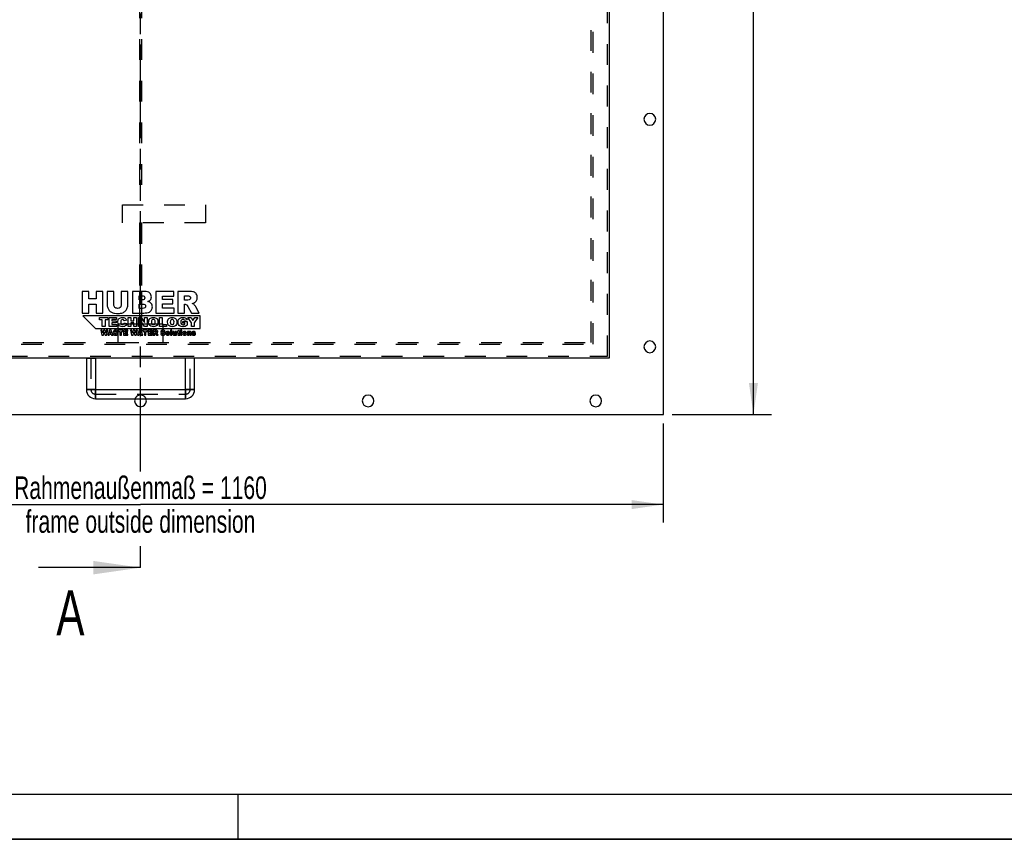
# Model space of a CAD drawing. Header units: millimetres. Extents: x 0 to 4200, y 0 to 2970.
# Tile 2 of 17: x 1008 to 2100, y 0 to 909. Entities that reach past the tile are written whole.
import ezdxf

# ---------------------------------------------------------------- set-up
doc = ezdxf.new("R2010")
doc.units = ezdxf.units.MM
doc.header["$LTSCALE"] = 231
doc.linetypes.add('HIDDEN', pattern=[0.2, 0.1, -0.1])
doc.linetypes.add('PHANTOM', pattern=[0.8, 0.45, -0.05, 0.1, -0.05, 0.1, -0.05])
doc.layers.get('0').update_dxf_attribs({"linetype": 'CONTINUOUS'})
for name, color, linetype in [('005_AXIS', 7, 'CONTINUOUS'), ('007_CURVES', 7, 'CONTINUOUS'), ('050_DIMENSIONING', 7, 'CONTINUOUS'), ('DEFAULT_2', 8, 'HIDDEN'), ('HATCHING_BL1', 7, 'CONTINUOUS')]:
    doc.layers.add(name, color=color, linetype=linetype)
doc.styles.get("Standard").update_dxf_attribs({"font": 'txt', "width": 0.7})
doc.dimstyles.new('DIMSTYLE_2', dxfattribs={"dimtxt": 25, "dimasz": 35, "dimexe": 2, "dimexo": 1, "dimtad": 1, "dimtxsty": 'Standard', "dimblk": '_FILLED', "dimblk1": '_FILLED', "dimblk2": '_FILLED', "dimcen": 0.09, "dimazin": 2, "dimtp": 1.2, "dimtm": 1.2, "dimtfac": 1, "dimtofl": 0, "dimtmove": 0, "dimatfit": 3, "dimldrblk": '_FILLED', "dimfxl": 1, "dimtolj": 1, "dimarcsym": 0})
doc.dimstyles.get("Standard").update_dxf_attribs({"dimtxt": 25, "dimasz": 35, "dimexe": 2, "dimexo": 1, "dimtad": 1, "dimtxsty": 'Standard', "dimblk": '_FILLED', "dimblk1": '_FILLED', "dimblk2": '_FILLED', "dimcen": 0.09, "dimazin": 2, "dimtol": 1, "dimtp": 0.01, "dimtm": 0.01, "dimtfac": 1, "dimtofl": 0, "dimtmove": 0, "dimatfit": 3, "dimldrblk": '_FILLED', "dimfxl": 1, "dimtolj": 1, "dimarcsym": 0})

# ---------------------------------------------------------------- blocks, each defined once
blk = doc.blocks.new('_FILLED')
at = {"color": 0, "linetype": 'ByBlock'}
blk.add_solid([(0, 0), (-1, 0.143), (-1, -0.143)], dxfattribs=at)
blk = doc.blocks.new('*D4')
at = {"layer": '050_DIMENSIONING', "color": 2, "linetype": 'Continuous', "transparency": 16777216}
for p, q in [((561.7, 461.4), (561.7, 351.4)), ((1721.7, 461.4), (1721.7, 351.4)), ((561.7, 371.4), (1141.7, 371.4)), ((1721.7, 371.4), (1141.7, 371.4))]:
    blk.add_line(p, q, dxfattribs=at)
at = {"layer": '050_DIMENSIONING', "color": 2, "linetype": 'Continuous', "transparency": 16777216, "xscale": 35, "yscale": 35, "zscale": 35, "rotation": 180}
blk.add_blockref('_FILLED', (561.7, 371.4), dxfattribs=at)
at = {"layer": '050_DIMENSIONING', "color": 2, "linetype": 'Continuous', "transparency": 16777216, "xscale": 35, "yscale": 35, "zscale": 35}
blk.add_blockref('_FILLED', (1721.7, 371.4), dxfattribs=at)
at = {"layer": '050_DIMENSIONING', "color": 2, "linetype": 'Continuous', "transparency": 16777216, "insert": (1141.7, 402.6), "char_height": 25, "width": 602.679, "attachment_point": 2, "line_spacing_factor": 0.9}
blk.add_mtext('Rahmenaußenmaß = 1160\\Pframe outside dimension', dxfattribs=at)
blk = doc.blocks.new('*D5')
at = {"layer": '050_DIMENSIONING', "color": 2, "linetype": 'Continuous', "transparency": 16777216}
for p, q in [((1611.7, 1676.4), (1841.7, 1676.4)), ((1821.7, 1676.4), (1821.7, 1073.9)), ((1821.7, 471.4), (1821.7, 1073.9)), ((1731.7, 471.4), (1841.7, 471.4))]:
    blk.add_line(p, q, dxfattribs=at)
at = {"layer": '050_DIMENSIONING', "color": 2, "linetype": 'Continuous', "transparency": 16777216, "xscale": 35, "yscale": 35, "zscale": 35}
for p, rotation in [((1821.7, 1676.4), 90), ((1821.7, 471.4), 270)]:
    blk.add_blockref('_FILLED', p, dxfattribs=dict(at, rotation=rotation))
at = {"layer": '050_DIMENSIONING', "color": 2, "linetype": 'Continuous', "transparency": 16777216, "insert": (1790.5, 1073.9), "char_height": 25, "width": 602.679, "attachment_point": 2, "rotation": 90, "line_spacing_factor": 0.9}
blk.add_mtext('Rahmenaußenmaß = 1205\\Pframe outside dimension', dxfattribs=at)
blk = doc.blocks.new('XSEC_FILLED')
at = {"color": 0, "linetype": 'ByBlock'}
blk.add_solid([(0, 0), (-1, 0.143), (-1, -0.143)], dxfattribs=at)
blk = doc.blocks.new('HATCHING_BL1', base_point=(1085.2, 1038.9))
at = {"layer": 'HATCHING_BL1', "color": 7, "linetype": 'PHANTOM'}
for p, q in [((1141.7, 1726.4), (1141.7, 1776.4)), ((1141.7, 408.2), (1141.7, 1726.4)), ((1141.7, 301.4), (1141.7, 325.4))]:
    blk.add_line(p, q, dxfattribs=at)
at = {"layer": 'HATCHING_BL1', "color": 7, "linetype": 'Continuous', "char_height": 50, "width": 64.286, "attachment_point": 1, "line_spacing_factor": 0.9}
for insert in [(1057.1, 1851.4), (1048.3, 276.4)]:
    blk.add_mtext('A', dxfattribs=dict(at, insert=insert))
at = {"layer": 'HATCHING_BL1', "color": 7, "linetype": 'Continuous'}
for points in [[(1141.7, 1776.4), (1037.5, 1776.4)], [(1141.7, 301.4), (1028.7, 301.4)]]:
    blk.add_leader(points, dimstyle='Standard', override={"dimasz": 52.5, "dimtad": 0, "dimldrblk": 'XSEC_FILLED'}, dxfattribs=at)

msp = doc.modelspace()

# ---------------------------------------------------------------- linework, layer by layer
at = {"color": 7, "linetype": 'Continuous'}
for p, q in [((1721.738, 471.398), (1721.738, 1631.398)), ((1661.738, 1573.898), (1661.738, 533.898)), ((1084.243, 607.898), (1076.827, 607.898)), ((1076.827, 607.898), (1076.827, 583.898)), ((1084.243, 599.5), (1084.243, 607.898)), ((1099.795, 607.898), (1092.346, 607.898)), ((1092.346, 607.898), (1092.346, 599.5)), ((1099.795, 583.898), (1099.795, 607.898)), ((1112.139, 607.898), (1104.739, 607.898)), ((1104.739, 607.898), (1104.739, 593.59)), ((1112.139, 593.246), (1112.139, 607.898)), ((1127.741, 607.898), (1120.341, 607.898)), ((1120.341, 607.898), (1120.341, 593.246)), ((1127.741, 593.59), (1127.741, 607.898)), ((1146.551, 607.898), (1132.668, 607.898)), ((1132.668, 607.898), (1132.668, 583.898)), ((1140.15, 603.036), (1143.424, 603.036)), ((1140.15, 598.485), (1140.15, 603.036)), ((1178.589, 607.898), (1158.715, 607.898)), ((1158.715, 607.898), (1158.715, 583.898)), ((1166.147, 598.959), (1166.147, 602.774)), ((1166.147, 602.774), (1178.589, 602.774)), ((1178.589, 602.774), (1178.589, 607.898)), ((1195.402, 607.898), (1183.042, 607.898)), ((1183.042, 607.898), (1183.042, 583.898)), ((1190.491, 603.052), (1193.749, 603.052)), ((1190.491, 598.173), (1190.491, 603.052)), ((1092.346, 599.5), (1084.243, 599.5)), ((1084.243, 583.898), (1084.243, 593.606)), ((1084.243, 593.606), (1092.346, 593.606)), ((1092.346, 593.606), (1092.346, 583.898)), ((1143.375, 598.485), (1140.15, 598.485)), ((1140.15, 593.917), (1143.915, 593.917)), ((1140.15, 589.055), (1140.15, 593.917)), ((1177.689, 598.959), (1166.147, 598.959)), ((1166.147, 589.333), (1166.147, 594.064)), ((1166.147, 594.064), (1177.689, 594.064)), ((1177.689, 594.064), (1177.689, 598.959)), ((1193.618, 598.173), (1190.491, 598.173)), ((1190.491, 583.898), (1190.491, 593.639)), ((1190.491, 593.639), (1191.146, 593.639)), ((1194.305, 591.232), (1198.267, 583.898)), ((1206.649, 583.898), (1203.048, 590.839)), ((1076.827, 583.898), (1084.243, 583.898)), ((1207.738, 580.898), (1077.738, 580.898)), ((1077.738, 580.898), (1091.738, 566.898)), ((1092.346, 583.898), (1099.795, 583.898)), ((1132.668, 583.898), (1145.471, 583.898)), ((1143.932, 589.055), (1140.15, 589.055)), ((1158.715, 583.898), (1178.949, 583.898)), ((1178.949, 589.333), (1166.147, 589.333)), ((1178.949, 583.898), (1178.949, 589.333)), ((1183.042, 583.898), (1190.491, 583.898)), ((1198.267, 583.898), (1206.649, 583.898)), ((1207.738, 566.898), (1207.738, 580.898)), ((1096.118, 576.429), (1096.118, 578.898)), ((1096.118, 578.898), (1105.511, 578.898)), ((1099.269, 576.429), (1096.118, 576.429)), ((1099.269, 568.898), (1099.269, 576.429)), ((1102.359, 568.898), (1099.269, 568.898)), ((1105.511, 576.429), (1102.359, 576.429)), ((1102.359, 576.429), (1102.359, 568.898)), ((1105.511, 578.898), (1105.511, 576.429)), ((1106.902, 568.898), (1106.902, 578.898)), ((1106.902, 578.898), (1115.183, 578.898)), ((1115.333, 568.898), (1106.902, 568.898)), ((1115.183, 576.763), (1109.999, 576.763)), ((1109.999, 576.763), (1109.999, 575.173)), ((1109.999, 575.173), (1114.808, 575.173)), ((1114.808, 573.134), (1109.999, 573.134)), ((1109.999, 573.134), (1109.999, 571.163)), ((1109.999, 571.163), (1115.333, 571.163)), ((1114.808, 575.173), (1114.808, 573.134)), ((1115.183, 578.898), (1115.183, 576.763)), ((1115.333, 571.163), (1115.333, 568.898)), ((1126.268, 575.958), (1123.539, 575.351)), ((1123.655, 572.991), (1126.363, 572.172)), ((1127.878, 568.898), (1127.878, 578.898)), ((1127.878, 578.898), (1130.968, 578.898)), ((1130.968, 568.898), (1127.878, 568.898)), ((1130.968, 578.898), (1130.968, 575.399)), ((1130.968, 575.399), (1134.344, 575.399)), ((1134.344, 572.943), (1130.968, 572.943)), ((1130.968, 572.943), (1130.968, 568.898)), ((1134.344, 575.399), (1134.344, 578.898)), ((1134.344, 578.898), (1137.448, 578.898)), ((1134.344, 568.898), (1134.344, 572.943)), ((1137.448, 568.898), (1134.344, 568.898)), ((1137.448, 578.898), (1137.448, 568.898)), ((1139.522, 568.898), (1139.522, 578.898)), ((1139.522, 578.898), (1142.407, 578.898)), ((1142.428, 568.898), (1139.522, 568.898)), ((1142.407, 578.898), (1146.172, 573.359)), ((1146.172, 568.898), (1142.428, 574.382)), ((1142.428, 574.382), (1142.428, 568.898)), ((1146.172, 573.359), (1146.172, 578.898)), ((1146.172, 578.898), (1149.085, 578.898)), ((1149.085, 568.898), (1146.172, 568.898)), ((1149.085, 578.898), (1149.085, 568.898)), ((1162.775, 568.898), (1162.775, 578.898)), ((1162.775, 578.898), (1165.865, 578.898)), ((1170.688, 568.898), (1162.775, 568.898)), ((1165.865, 578.898), (1165.865, 571.36)), ((1165.865, 571.36), (1170.688, 571.36)), ((1170.688, 571.36), (1170.688, 568.898)), ((1188.758, 574.6), (1193.533, 574.6)), ((1188.758, 572.52), (1188.758, 574.6)), ((1190.825, 572.52), (1188.758, 572.52)), ((1193.396, 576.238), (1190.415, 575.706)), ((1190.825, 571.579), (1190.825, 572.52)), ((1193.533, 574.6), (1193.533, 570.337)), ((1198.253, 573.086), (1194.358, 578.898)), ((1194.358, 578.898), (1197.789, 578.898)), ((1197.789, 578.898), (1199.801, 575.521)), ((1198.253, 568.898), (1198.253, 573.086)), ((1201.35, 568.898), (1198.253, 568.898)), ((1199.801, 575.521), (1201.82, 578.898)), ((1205.238, 578.898), (1201.35, 573.086)), ((1201.35, 573.086), (1201.35, 568.898)), ((1201.82, 578.898), (1205.238, 578.898)), ((1091.738, 566.898), (1207.738, 566.898)), ((1099.265, 564.898), (1097.652, 564.898)), ((1097.652, 564.898), (1098.875, 559.398)), ((1098.875, 559.398), (1100.541, 559.398)), ((1099.847, 561.818), (1099.265, 564.898)), ((1100.695, 564.898), (1099.847, 561.818)), ((1100.541, 559.398), (1101.501, 562.861)), ((1102.304, 564.898), (1100.695, 564.898)), ((1101.501, 562.861), (1102.466, 559.398)), ((1103.156, 561.821), (1102.304, 564.898)), ((1102.466, 559.398), (1104.131, 559.398)), ((1103.737, 564.898), (1103.156, 561.821)), ((1105.347, 564.898), (1103.737, 564.898)), ((1104.131, 559.398), (1105.347, 564.898)), ((1107.418, 564.898), (1105.351, 559.398)), ((1105.351, 559.398), (1107.084, 559.398)), ((1107.084, 559.398), (1107.35, 560.306)), ((1107.35, 560.306), (1109.282, 560.306)), ((1109.271, 564.898), (1107.418, 564.898)), ((1107.722, 561.495), (1108.322, 563.472)), ((1108.93, 561.495), (1107.722, 561.495)), ((1108.322, 563.472), (1108.93, 561.495)), ((1111.338, 559.398), (1109.271, 564.898)), ((1109.282, 560.306), (1109.556, 559.398)), ((1109.556, 559.398), (1111.338, 559.398)), ((1113.199, 561.319), (1111.582, 561.217)), ((1114.79, 563.258), (1116.392, 563.352)), ((1122.207, 564.898), (1117.041, 564.898)), ((1117.041, 564.898), (1117.041, 563.54)), ((1117.041, 563.54), (1118.774, 563.54)), ((1118.774, 563.54), (1118.774, 559.398)), ((1118.774, 559.398), (1120.474, 559.398)), ((1120.474, 559.398), (1120.474, 563.54)), ((1120.474, 563.54), (1122.207, 563.54)), ((1122.207, 563.54), (1122.207, 564.898)), ((1127.527, 564.898), (1122.972, 564.898)), ((1122.972, 564.898), (1122.972, 559.398)), ((1122.972, 559.398), (1127.61, 559.398)), ((1124.676, 562.849), (1124.676, 563.724)), ((1124.676, 563.724), (1127.527, 563.724)), ((1127.321, 562.849), (1124.676, 562.849)), ((1124.676, 560.643), (1124.676, 561.728)), ((1124.676, 561.728), (1127.321, 561.728)), ((1127.61, 560.643), (1124.676, 560.643)), ((1127.321, 561.728), (1127.321, 562.849)), ((1127.527, 563.724), (1127.527, 564.898)), ((1127.61, 559.398), (1127.61, 560.643)), ((1132.134, 564.898), (1130.521, 564.898)), ((1130.521, 564.898), (1131.744, 559.398)), ((1131.744, 559.398), (1133.41, 559.398)), ((1132.716, 561.818), (1132.134, 564.898)), ((1133.563, 564.898), (1132.716, 561.818)), ((1133.41, 559.398), (1134.37, 562.861)), ((1135.173, 564.898), (1133.563, 564.898)), ((1134.37, 562.861), (1135.334, 559.398)), ((1136.025, 561.821), (1135.173, 564.898)), ((1135.334, 559.398), (1137, 559.398)), ((1136.606, 564.898), (1136.025, 561.821)), ((1138.216, 564.898), (1136.606, 564.898)), ((1137, 559.398), (1138.216, 564.898)), ((1140.287, 564.898), (1138.219, 559.398)), ((1138.219, 559.398), (1139.953, 559.398)), ((1139.953, 559.398), (1140.219, 560.306)), ((1140.219, 560.306), (1142.151, 560.306)), ((1142.14, 564.898), (1140.287, 564.898)), ((1140.59, 561.495), (1141.191, 563.472)), ((1141.798, 561.495), (1140.59, 561.495)), ((1141.191, 563.472), (1141.798, 561.495)), ((1144.207, 559.398), (1142.14, 564.898)), ((1142.151, 560.306), (1142.425, 559.398)), ((1142.425, 559.398), (1144.207, 559.398)), ((1149.527, 564.898), (1144.361, 564.898)), ((1144.361, 564.898), (1144.361, 563.54)), ((1144.361, 563.54), (1146.094, 563.54)), ((1146.094, 563.54), (1146.094, 559.398)), ((1146.094, 559.398), (1147.794, 559.398)), ((1147.794, 559.398), (1147.794, 563.54)), ((1147.794, 563.54), (1149.527, 563.54)), ((1149.527, 563.54), (1149.527, 564.898)), ((1154.847, 564.898), (1150.292, 564.898)), ((1150.292, 564.898), (1150.292, 559.398)), ((1150.292, 559.398), (1154.929, 559.398)), ((1151.996, 562.849), (1151.996, 563.724)), ((1151.996, 563.724), (1154.847, 563.724)), ((1154.641, 562.849), (1151.996, 562.849)), ((1151.996, 560.643), (1151.996, 561.728)), ((1151.996, 561.728), (1154.641, 561.728)), ((1154.929, 560.643), (1151.996, 560.643)), ((1154.641, 561.728), (1154.641, 562.849)), ((1154.847, 563.724), (1154.847, 564.898)), ((1154.929, 559.398), (1154.929, 560.643)), ((1158.7, 564.898), (1155.867, 564.898)), ((1155.867, 564.898), (1155.867, 559.398)), ((1155.867, 559.398), (1157.574, 559.398)), ((1157.574, 563.787), (1158.321, 563.787)), ((1157.574, 562.669), (1157.574, 563.787)), ((1158.291, 562.669), (1157.574, 562.669)), ((1157.574, 559.398), (1157.574, 561.63)), ((1157.574, 561.63), (1157.724, 561.63)), ((1158.449, 561.079), (1159.356, 559.398)), ((1159.356, 559.398), (1161.277, 559.398)), ((1161.277, 559.398), (1160.452, 560.989)), ((1165.704, 561.319), (1164.087, 561.217)), ((1167.295, 563.258), (1168.897, 563.352)), ((1176.539, 564.898), (1175.009, 564.898)), ((1175.009, 564.898), (1175.009, 559.398)), ((1175.009, 559.398), (1176.539, 559.398)), ((1176.539, 559.398), (1176.539, 564.898)), ((1179.034, 563.382), (1177.5, 563.382)), ((1177.5, 563.382), (1177.5, 560.846)), ((1179.034, 561.191), (1179.034, 563.382)), ((1181.713, 563.382), (1180.186, 563.382)), ((1180.186, 563.382), (1180.186, 561.465)), ((1180.287, 560.043), (1180.287, 559.398)), ((1180.287, 559.398), (1181.713, 559.398)), ((1181.713, 559.398), (1181.713, 563.382)), ((1182.951, 563.382), (1182.388, 563.382)), ((1182.388, 563.382), (1182.388, 562.264)), ((1182.388, 562.264), (1182.951, 562.264)), ((1184.482, 564.898), (1182.951, 564.114)), ((1182.951, 564.114), (1182.951, 563.382)), ((1182.951, 562.264), (1182.951, 560.861)), ((1184.482, 563.382), (1184.482, 564.898)), ((1185.322, 563.382), (1184.482, 563.382)), ((1184.482, 560.85), (1184.482, 562.264)), ((1184.482, 562.264), (1185.322, 562.264)), ((1185.378, 559.432), (1185.266, 560.482)), ((1185.322, 562.264), (1185.322, 563.382)), ((1187.633, 564.898), (1186.106, 564.898)), ((1186.106, 564.898), (1186.106, 563.859)), ((1186.106, 563.859), (1187.633, 563.859)), ((1187.633, 563.382), (1186.106, 563.382)), ((1186.106, 563.382), (1186.106, 559.398)), ((1186.106, 559.398), (1187.633, 559.398)), ((1187.633, 563.859), (1187.633, 564.898)), ((1187.633, 559.398), (1187.633, 563.382)), ((1195.155, 563.382), (1193.733, 563.382)), ((1193.733, 563.382), (1193.733, 559.398)), ((1193.733, 559.398), (1195.26, 559.398)), ((1195.155, 562.733), (1195.155, 563.382)), ((1195.26, 559.398), (1195.26, 561.311)), ((1196.412, 561.589), (1196.412, 559.398)), ((1196.412, 559.398), (1197.947, 559.398)), ((1197.947, 559.398), (1197.947, 561.93)), ((1200.104, 560.647), (1198.588, 560.505)), ((1201.241, 562.264), (1202.689, 562.407)), ((1661.738, 533.898), (621.738, 533.898)), ((1081.738, 533.898), (1081.738, 498.898)), ((1091.738, 533.898), (1091.738, 498.898)), ((1191.738, 498.898), (1191.738, 533.898)), ((1201.738, 498.898), (1201.738, 533.898)), ((1091.738, 498.898), (1191.738, 498.898)), ((1091.738, 488.898), (1191.738, 488.898)), ((561.738, 471.398), (1721.738, 471.398)), ((0, 0), (4200, 0))]:
    msp.add_line(p, q, dxfattribs=at)
at = {"color": 9, "linetype": 'Continuous'}
for p, q in [((1091.738, 498.898), (1081.738, 498.898)), ((1091.738, 498.898), (1091.738, 488.898)), ((1191.738, 498.898), (1191.738, 488.898)), ((1191.738, 498.898), (1201.738, 498.898))]:
    msp.add_line(p, q, dxfattribs=at)
at = {"color": 5, "linetype": 'Continuous'}
msp.add_line((50, 50), (4150, 50), dxfattribs=at)
at = {"color": 3, "linetype": 'Continuous'}
for p, q in [((1250, 0), (1250, 50)), ((4200, 0), (0, 0))]:
    msp.add_line(p, q, dxfattribs=at)
at = {"color": 7, "linetype": 'Continuous'}
for centre, start, end in [((1091.738, 498.898), 180, 270), ((1191.738, 498.898), 270, 360)]:
    msp.add_arc(centre, 10, start, end, dxfattribs=at)
for points in [[(1143.424, 603.036), (1144.537, 603.036), (1145.323, 602.839), (1145.782, 602.446)], [(1145.782, 602.446), (1146.24, 602.053), (1146.469, 601.497), (1146.469, 600.809)], [(1146.469, 600.809), (1146.469, 600.056), (1146.24, 599.467), (1145.782, 599.074)], [(1151.872, 606.179), (1150.627, 607.325), (1148.859, 607.898), (1146.551, 607.898)], [(1153.738, 601.922), (1153.738, 603.609), (1153.116, 605.033), (1151.872, 606.179)], [(1152.415, 598.269), (1153.296, 599.287), (1153.738, 600.498), (1153.738, 601.922)], [(1193.749, 603.052), (1195.091, 603.052), (1196.024, 602.839), (1196.512, 602.425)], [(1200.657, 607.309), (1199.446, 607.701), (1197.694, 607.898), (1195.402, 607.898)], [(1196.512, 602.425), (1197.007, 602.004), (1197.252, 601.415), (1197.252, 600.646)], [(1203.582, 605.111), (1202.835, 606.179), (1201.869, 606.916), (1200.657, 607.309)], [(1204.701, 601.235), (1204.701, 602.757), (1204.325, 604.051), (1203.582, 605.111)], [(1203.84, 597.777), (1204.406, 598.746), (1204.701, 599.892), (1204.701, 601.235)], [(1104.739, 593.59), (1104.739, 592.411), (1104.969, 591.068), (1105.424, 589.529)], [(1113.22, 590.184), (1112.499, 590.921), (1112.139, 591.936), (1112.139, 593.246)], [(1116.248, 589.088), (1114.955, 589.088), (1113.94, 589.448), (1113.22, 590.184)], [(1119.244, 590.168), (1118.524, 589.448), (1117.525, 589.088), (1116.248, 589.088)], [(1120.341, 593.246), (1120.341, 591.92), (1119.964, 590.888), (1119.244, 590.168)], [(1127.069, 589.579), (1127.511, 590.839), (1127.741, 592.165), (1127.741, 593.59)], [(1145.782, 599.074), (1145.323, 598.681), (1144.521, 598.485), (1143.375, 598.485)], [(1143.915, 593.917), (1145.209, 593.917), (1146.109, 593.688), (1146.633, 593.262)], [(1146.633, 593.262), (1147.157, 592.837), (1147.419, 592.264), (1147.419, 591.56)], [(1147.419, 591.56), (1147.419, 590.79), (1147.157, 590.184), (1146.633, 589.726)], [(1149.825, 596.667), (1150.955, 597.06), (1151.823, 597.584), (1152.415, 598.269)], [(1153.623, 594.523), (1152.805, 595.538), (1151.544, 596.242), (1149.825, 596.667)], [(1154.851, 590.725), (1154.851, 592.247), (1154.442, 593.508), (1153.623, 594.523)], [(1153.981, 587.37), (1154.557, 588.351), (1154.851, 589.48), (1154.851, 590.725)], [(1191.146, 593.639), (1191.817, 593.639), (1192.423, 593.442), (1192.954, 593.07)], [(1192.954, 593.07), (1193.356, 592.787), (1193.794, 592.179), (1194.305, 591.232)], [(1195.585, 598.491), (1194.6, 598.272), (1193.945, 598.173), (1193.618, 598.173)], [(1196.781, 599.251), (1196.466, 598.845), (1196.074, 598.599), (1195.585, 598.491)], [(1197.252, 600.646), (1197.252, 600.122), (1197.089, 599.647), (1196.781, 599.251)], [(1198.889, 594.49), (1200.003, 594.736), (1200.87, 595.047), (1201.499, 595.428)], [(1200.825, 593.594), (1200.428, 593.884), (1199.773, 594.179), (1198.889, 594.49)], [(1202.015, 592.328), (1201.492, 592.984), (1201.099, 593.393), (1200.825, 593.594)], [(1201.499, 595.428), (1202.491, 596.029), (1203.277, 596.815), (1203.84, 597.777)], [(1203.048, 590.839), (1202.868, 591.199), (1202.524, 591.691), (1202.015, 592.328)], [(1105.424, 589.529), (1105.705, 588.58), (1106.229, 587.663), (1107.003, 586.766)], [(1107.003, 586.766), (1107.768, 585.879), (1108.619, 585.191), (1109.551, 584.697)], [(1109.551, 584.697), (1110.469, 584.209), (1111.632, 583.898), (1113.007, 583.734)], [(1113.007, 583.734), (1114.382, 583.57), (1115.659, 583.489), (1116.838, 583.489)], [(1116.838, 583.489), (1118.851, 583.489), (1120.587, 583.767), (1122.022, 584.29)], [(1117.953, 577.731), (1118.833, 578.618), (1120.081, 579.068), (1121.691, 579.068)], [(1121.691, 579.068), (1122.946, 579.068), (1123.935, 578.809), (1124.657, 578.302)], [(1122.022, 584.29), (1123.059, 584.667), (1124.041, 585.322), (1124.99, 586.272)], [(1124.99, 586.272), (1125.94, 587.221), (1126.627, 588.318), (1127.069, 589.579)], [(1146.633, 589.726), (1146.109, 589.268), (1145.209, 589.055), (1143.932, 589.055)], [(1145.471, 583.898), (1146.011, 583.898), (1147.124, 583.996), (1148.794, 584.221)], [(1148.794, 584.221), (1150.038, 584.389), (1150.988, 584.651), (1151.611, 585.01)], [(1151.611, 585.01), (1152.608, 585.584), (1153.394, 586.37), (1153.981, 587.37)], [(1152.114, 577.704), (1153.021, 578.611), (1154.29, 579.068), (1155.913, 579.068)], [(1155.913, 579.068), (1157.578, 579.068), (1158.86, 578.618), (1159.76, 577.725)], [(1173.069, 577.704), (1173.976, 578.611), (1175.245, 579.068), (1176.868, 579.068)], [(1176.868, 579.068), (1178.533, 579.068), (1179.815, 578.618), (1180.715, 577.725)], [(1186.003, 578.581), (1186.677, 578.905), (1187.591, 579.068), (1188.737, 579.068)], [(1188.737, 579.068), (1189.842, 579.068), (1190.668, 578.966), (1191.212, 578.765)], [(1116.636, 573.918), (1116.636, 575.576), (1117.073, 576.845), (1117.953, 577.731)], [(1117.386, 570.862), (1116.882, 571.661), (1116.636, 572.677), (1116.636, 573.918)], [(1119.168, 569.201), (1118.478, 569.512), (1117.885, 570.071), (1117.386, 570.862)], [(1121.834, 568.727), (1120.743, 568.727), (1119.856, 568.891), (1119.168, 569.201)], [(1120.153, 575.912), (1119.87, 575.487), (1119.733, 574.832), (1119.733, 573.939)], [(1119.733, 573.939), (1119.733, 572.834), (1119.897, 572.07), (1120.236, 571.659)], [(1121.766, 576.756), (1121.063, 576.756), (1120.524, 576.47), (1120.153, 575.912)], [(1120.236, 571.659), (1120.572, 571.251), (1121.043, 571.047), (1121.657, 571.047)], [(1121.657, 571.047), (1122.243, 571.047), (1122.694, 571.21), (1122.995, 571.543)], [(1122.603, 576.561), (1122.353, 576.688), (1122.073, 576.756), (1121.766, 576.756)], [(1124.044, 569.116), (1123.464, 568.857), (1122.728, 568.727), (1121.834, 568.727)], [(1123.236, 576.017), (1123.062, 576.251), (1122.85, 576.435), (1122.603, 576.561)], [(1122.995, 571.543), (1123.294, 571.872), (1123.519, 572.356), (1123.655, 572.991)], [(1123.539, 575.351), (1123.444, 575.651), (1123.342, 575.876), (1123.236, 576.017)], [(1125.503, 570.269), (1125.108, 569.757), (1124.624, 569.375), (1124.044, 569.116)], [(1124.657, 578.302), (1125.381, 577.793), (1125.913, 577.008), (1126.268, 575.958)], [(1126.363, 572.172), (1126.179, 571.408), (1125.893, 570.774), (1125.503, 570.269)], [(1150.75, 573.891), (1150.75, 575.521), (1151.2, 576.79), (1152.114, 577.704)], [(1151.436, 570.97), (1150.975, 571.749), (1150.75, 572.718), (1150.75, 573.891)], [(1153.231, 569.263), (1152.496, 569.621), (1151.896, 570.194), (1151.436, 570.97)], [(1156.036, 568.727), (1154.904, 568.727), (1153.969, 568.905), (1153.231, 569.263)], [(1154.405, 576.067), (1154.024, 575.624), (1153.84, 574.894), (1153.84, 573.877)], [(1153.84, 573.877), (1153.84, 572.868), (1154.024, 572.138), (1154.397, 571.7)], [(1154.397, 571.7), (1154.774, 571.258), (1155.286, 571.04), (1155.934, 571.04)], [(1155.906, 576.729), (1155.279, 576.729), (1154.781, 576.504), (1154.405, 576.067)], [(1157.448, 576.074), (1157.066, 576.51), (1156.554, 576.729), (1155.906, 576.729)], [(1155.934, 571.04), (1156.595, 571.04), (1157.107, 571.251), (1157.475, 571.688)], [(1158.812, 569.348), (1158.069, 568.932), (1157.141, 568.727), (1156.036, 568.727)], [(1158.021, 574.014), (1158.021, 574.955), (1157.83, 575.637), (1157.448, 576.074)], [(1157.475, 571.688), (1157.837, 572.118), (1158.021, 572.895), (1158.021, 574.014)], [(1160.518, 571.094), (1160.122, 570.344), (1159.556, 569.764), (1158.812, 569.348)], [(1159.76, 577.725), (1160.661, 576.831), (1161.111, 575.583), (1161.111, 573.973)], [(1161.111, 573.973), (1161.111, 572.8), (1160.913, 571.845), (1160.518, 571.094)], [(1171.705, 573.891), (1171.705, 575.521), (1172.155, 576.79), (1173.069, 577.704)], [(1172.391, 570.97), (1171.93, 571.749), (1171.705, 572.718), (1171.705, 573.891)], [(1174.186, 569.263), (1173.451, 569.621), (1172.85, 570.194), (1172.391, 570.97)], [(1176.991, 568.727), (1175.859, 568.727), (1174.924, 568.905), (1174.186, 569.263)], [(1175.36, 576.067), (1174.979, 575.624), (1174.795, 574.894), (1174.795, 573.877)], [(1174.795, 573.877), (1174.795, 572.868), (1174.979, 572.138), (1175.352, 571.7)], [(1175.352, 571.7), (1175.729, 571.258), (1176.241, 571.04), (1176.889, 571.04)], [(1176.861, 576.729), (1176.234, 576.729), (1175.736, 576.504), (1175.36, 576.067)], [(1178.403, 576.074), (1178.021, 576.51), (1177.509, 576.729), (1176.861, 576.729)], [(1176.889, 571.04), (1177.55, 571.04), (1178.062, 571.251), (1178.43, 571.688)], [(1179.767, 569.348), (1179.024, 568.932), (1178.096, 568.727), (1176.991, 568.727)], [(1178.976, 574.014), (1178.976, 574.955), (1178.785, 575.637), (1178.403, 576.074)], [(1178.43, 571.688), (1178.792, 572.118), (1178.976, 572.895), (1178.976, 574.014)], [(1181.473, 571.094), (1181.077, 570.344), (1180.511, 569.764), (1179.767, 569.348)], [(1180.715, 577.725), (1181.616, 576.831), (1182.066, 575.583), (1182.066, 573.973)], [(1182.066, 573.973), (1182.066, 572.8), (1181.868, 571.845), (1181.473, 571.094)], [(1183.348, 573.898), (1183.348, 574.989), (1183.574, 575.937), (1184.024, 576.742)], [(1183.961, 571.141), (1183.553, 571.94), (1183.348, 572.861), (1183.348, 573.898)], [(1185.7, 569.332), (1184.951, 569.737), (1184.372, 570.337), (1183.961, 571.141)], [(1184.024, 576.742), (1184.474, 577.547), (1185.129, 578.161), (1186.003, 578.581)], [(1188.608, 568.727), (1187.421, 568.727), (1186.452, 568.925), (1185.7, 569.332)], [(1187.046, 576.163), (1186.643, 575.692), (1186.445, 574.948), (1186.445, 573.932)], [(1186.445, 573.932), (1186.445, 572.847), (1186.643, 572.077), (1187.052, 571.613)], [(1188.669, 576.872), (1187.987, 576.872), (1187.448, 576.633), (1187.046, 576.163)], [(1187.052, 571.613), (1187.462, 571.149), (1188.028, 570.917), (1188.758, 570.917)], [(1191.103, 569.065), (1190.402, 568.843), (1189.569, 568.727), (1188.608, 568.727)], [(1189.786, 576.57), (1189.494, 576.77), (1189.119, 576.872), (1188.669, 576.872)], [(1188.758, 570.917), (1189.099, 570.917), (1189.433, 570.965), (1189.748, 571.064)], [(1189.748, 571.064), (1190.061, 571.163), (1190.415, 571.333), (1190.825, 571.579)], [(1190.415, 575.706), (1190.293, 576.081), (1190.081, 576.367), (1189.786, 576.57)], [(1193.533, 570.337), (1192.619, 569.71), (1191.807, 569.287), (1191.103, 569.065)], [(1191.212, 578.765), (1191.759, 578.564), (1192.216, 578.257), (1192.578, 577.834)], [(1192.578, 577.834), (1192.939, 577.411), (1193.212, 576.879), (1193.396, 576.238)], [(1111.582, 561.217), (1111.627, 560.662), (1111.834, 560.205), (1112.194, 559.844)], [(1112.032, 564.181), (1111.867, 563.93), (1111.789, 563.664), (1111.789, 563.382)], [(1111.789, 563.382), (1111.789, 562.951), (1111.946, 562.598), (1112.267, 562.319)], [(1112.772, 564.774), (1112.441, 564.632), (1112.198, 564.433), (1112.032, 564.181)], [(1112.194, 559.844), (1112.554, 559.484), (1113.199, 559.304), (1114.137, 559.304)], [(1112.267, 562.319), (1112.584, 562.043), (1113.117, 561.818), (1113.863, 561.652)], [(1114.126, 564.992), (1113.552, 564.992), (1113.102, 564.917), (1112.772, 564.774)], [(1113.411, 560.717), (1113.304, 560.854), (1113.233, 561.056), (1113.199, 561.319)], [(1113.361, 563.536), (1113.361, 563.656), (1113.409, 563.757), (1113.51, 563.841)], [(1113.482, 563.297), (1113.402, 563.367), (1113.361, 563.446), (1113.361, 563.536)], [(1114.163, 560.385), (1113.837, 560.385), (1113.586, 560.493), (1113.411, 560.717)], [(1114.054, 563.094), (1113.754, 563.157), (1113.563, 563.225), (1113.482, 563.297)], [(1113.51, 563.841), (1113.608, 563.922), (1113.758, 563.967), (1113.957, 563.967)], [(1113.863, 561.652), (1114.317, 561.551), (1114.606, 561.446), (1114.733, 561.333)], [(1113.957, 563.967), (1114.197, 563.967), (1114.385, 563.911), (1114.52, 563.799)], [(1115.649, 562.609), (1115.326, 562.774), (1114.797, 562.936), (1114.054, 563.094)], [(1115.732, 564.598), (1115.364, 564.86), (1114.827, 564.992), (1114.126, 564.992)], [(1114.137, 559.304), (1114.67, 559.304), (1115.109, 559.383), (1115.461, 559.535)], [(1114.722, 560.553), (1114.591, 560.441), (1114.404, 560.385), (1114.163, 560.385)], [(1114.52, 563.799), (1114.655, 563.686), (1114.745, 563.506), (1114.79, 563.258)], [(1114.921, 560.951), (1114.921, 560.801), (1114.854, 560.666), (1114.722, 560.553)], [(1114.733, 561.333), (1114.857, 561.221), (1114.921, 561.094), (1114.921, 560.951)], [(1115.461, 559.535), (1115.81, 559.687), (1116.084, 559.912), (1116.28, 560.211)], [(1116.35, 562.001), (1116.204, 562.242), (1115.972, 562.444), (1115.649, 562.609)], [(1116.392, 563.352), (1116.321, 563.922), (1116.099, 564.335), (1115.732, 564.598)], [(1116.28, 560.211), (1116.474, 560.508), (1116.572, 560.835), (1116.572, 561.187)], [(1116.572, 561.187), (1116.572, 561.488), (1116.497, 561.758), (1116.35, 562.001)], [(1157.724, 561.63), (1157.878, 561.63), (1158.017, 561.585), (1158.139, 561.5)], [(1158.139, 561.5), (1158.231, 561.435), (1158.331, 561.296), (1158.449, 561.079)], [(1158.742, 562.742), (1158.516, 562.692), (1158.366, 562.669), (1158.291, 562.669)], [(1158.321, 563.787), (1158.629, 563.787), (1158.842, 563.739), (1158.954, 563.644)], [(1159.904, 564.763), (1159.627, 564.853), (1159.225, 564.898), (1158.7, 564.898)], [(1159.016, 562.916), (1158.944, 562.823), (1158.854, 562.767), (1158.742, 562.742)], [(1158.954, 563.644), (1159.068, 563.547), (1159.124, 563.412), (1159.124, 563.236)], [(1159.124, 563.236), (1159.124, 563.116), (1159.086, 563.007), (1159.016, 562.916)], [(1159.499, 561.825), (1159.754, 561.882), (1159.953, 561.953), (1160.097, 562.04)], [(1159.943, 561.62), (1159.852, 561.686), (1159.702, 561.754), (1159.499, 561.825)], [(1160.575, 564.259), (1160.403, 564.504), (1160.182, 564.673), (1159.904, 564.763)], [(1160.215, 561.33), (1160.096, 561.48), (1160.006, 561.574), (1159.943, 561.62)], [(1160.097, 562.04), (1160.324, 562.178), (1160.504, 562.358), (1160.633, 562.579)], [(1160.452, 560.989), (1160.411, 561.071), (1160.332, 561.184), (1160.215, 561.33)], [(1160.831, 563.371), (1160.831, 563.72), (1160.745, 564.016), (1160.575, 564.259)], [(1160.633, 562.579), (1160.763, 562.801), (1160.831, 563.063), (1160.831, 563.371)], [(1164.087, 561.217), (1164.132, 560.662), (1164.339, 560.205), (1164.699, 559.844)], [(1164.538, 564.181), (1164.372, 563.93), (1164.294, 563.664), (1164.294, 563.382)], [(1164.294, 563.382), (1164.294, 562.951), (1164.451, 562.598), (1164.772, 562.319)], [(1165.277, 564.774), (1164.947, 564.632), (1164.703, 564.433), (1164.538, 564.181)], [(1164.699, 559.844), (1165.059, 559.484), (1165.704, 559.304), (1166.642, 559.304)], [(1164.772, 562.319), (1165.089, 562.043), (1165.622, 561.818), (1166.368, 561.652)], [(1166.631, 564.992), (1166.057, 564.992), (1165.607, 564.917), (1165.277, 564.774)], [(1165.916, 560.717), (1165.809, 560.854), (1165.738, 561.056), (1165.704, 561.319)], [(1165.866, 563.536), (1165.866, 563.656), (1165.914, 563.757), (1166.015, 563.841)], [(1165.987, 563.297), (1165.907, 563.367), (1165.866, 563.446), (1165.866, 563.536)], [(1166.669, 560.385), (1166.342, 560.385), (1166.091, 560.493), (1165.916, 560.717)], [(1166.559, 563.094), (1166.26, 563.157), (1166.068, 563.225), (1165.987, 563.297)], [(1166.015, 563.841), (1166.113, 563.922), (1166.263, 563.967), (1166.462, 563.967)], [(1166.368, 561.652), (1166.822, 561.551), (1167.111, 561.446), (1167.238, 561.333)], [(1166.462, 563.967), (1166.702, 563.967), (1166.89, 563.911), (1167.025, 563.799)], [(1168.154, 562.609), (1167.832, 562.774), (1167.303, 562.936), (1166.559, 563.094)], [(1168.237, 564.598), (1167.869, 564.86), (1167.333, 564.992), (1166.631, 564.992)], [(1166.642, 559.304), (1167.175, 559.304), (1167.614, 559.383), (1167.966, 559.535)], [(1167.228, 560.553), (1167.096, 560.441), (1166.909, 560.385), (1166.669, 560.385)], [(1167.025, 563.799), (1167.16, 563.686), (1167.25, 563.506), (1167.295, 563.258)], [(1167.426, 560.951), (1167.426, 560.801), (1167.359, 560.666), (1167.228, 560.553)], [(1167.238, 561.333), (1167.363, 561.221), (1167.426, 561.094), (1167.426, 560.951)], [(1167.966, 559.535), (1168.316, 559.687), (1168.589, 559.912), (1168.785, 560.211)], [(1168.855, 562.001), (1168.709, 562.242), (1168.477, 562.444), (1168.154, 562.609)], [(1168.897, 563.352), (1168.826, 563.922), (1168.604, 564.335), (1168.237, 564.598)], [(1168.785, 560.211), (1168.98, 560.508), (1169.077, 560.835), (1169.077, 561.187)], [(1169.077, 561.187), (1169.077, 561.488), (1169.002, 561.758), (1168.855, 562.001)], [(1170.258, 562.88), (1169.846, 562.486), (1169.644, 561.987), (1169.644, 561.379)], [(1169.644, 561.379), (1169.644, 560.726), (1169.884, 560.197), (1170.371, 559.795)], [(1171.921, 563.472), (1171.223, 563.472), (1170.668, 563.273), (1170.258, 562.88)], [(1170.371, 559.795), (1170.765, 559.469), (1171.283, 559.308), (1171.925, 559.308)], [(1171.174, 561.383), (1171.174, 561.731), (1171.246, 561.99), (1171.391, 562.164)], [(1171.387, 560.594), (1171.246, 560.764), (1171.174, 561.026), (1171.174, 561.383)], [(1171.932, 560.34), (1171.715, 560.34), (1171.531, 560.422), (1171.387, 560.594)], [(1171.391, 562.164), (1171.535, 562.335), (1171.718, 562.422), (1171.943, 562.422)], [(1173.727, 562.777), (1173.32, 563.24), (1172.716, 563.472), (1171.921, 563.472)], [(1171.925, 559.308), (1172.641, 559.308), (1173.204, 559.503), (1173.609, 559.893)], [(1172.473, 560.59), (1172.33, 560.422), (1172.15, 560.34), (1171.932, 560.34)], [(1171.943, 562.422), (1172.154, 562.422), (1172.33, 562.335), (1172.472, 562.167)], [(1172.472, 562.167), (1172.615, 561.998), (1172.686, 561.743), (1172.686, 561.398)], [(1172.686, 561.398), (1172.686, 561.026), (1172.615, 560.756), (1172.473, 560.59)], [(1173.609, 559.893), (1174.014, 560.283), (1174.221, 560.786), (1174.221, 561.401)], [(1174.221, 561.401), (1174.221, 561.945), (1174.056, 562.403), (1173.727, 562.777)], [(1177.5, 560.846), (1177.5, 560.321), (1177.616, 559.934), (1177.856, 559.683)], [(1177.856, 559.683), (1178.096, 559.432), (1178.426, 559.308), (1178.847, 559.308)], [(1178.847, 559.308), (1179.162, 559.308), (1179.424, 559.364), (1179.642, 559.477)], [(1179.172, 560.658), (1179.079, 560.764), (1179.034, 560.94), (1179.034, 561.191)], [(1179.563, 560.501), (1179.394, 560.501), (1179.263, 560.553), (1179.172, 560.658)], [(1180.011, 560.71), (1179.893, 560.568), (1179.743, 560.501), (1179.563, 560.501)], [(1179.642, 559.477), (1179.86, 559.589), (1180.073, 559.777), (1180.287, 560.043)], [(1180.186, 561.465), (1180.186, 561.101), (1180.126, 560.85), (1180.011, 560.71)], [(1182.951, 560.861), (1182.951, 560.415), (1182.992, 560.096), (1183.078, 559.897)], [(1183.078, 559.897), (1183.165, 559.698), (1183.3, 559.548), (1183.481, 559.452)], [(1183.481, 559.452), (1183.66, 559.357), (1183.938, 559.308), (1184.32, 559.308)], [(1184.32, 559.308), (1184.647, 559.308), (1184.999, 559.349), (1185.378, 559.432)], [(1184.53, 560.512), (1184.497, 560.568), (1184.482, 560.681), (1184.482, 560.85)], [(1184.793, 560.388), (1184.665, 560.388), (1184.579, 560.43), (1184.53, 560.512)], [(1185.266, 560.482), (1185.063, 560.418), (1184.906, 560.388), (1184.793, 560.388)], [(1189.035, 562.88), (1188.624, 562.486), (1188.421, 561.987), (1188.421, 561.379)], [(1188.421, 561.379), (1188.421, 560.726), (1188.661, 560.197), (1189.148, 559.795)], [(1190.698, 563.472), (1190, 563.472), (1189.445, 563.273), (1189.035, 562.88)], [(1189.148, 559.795), (1189.543, 559.469), (1190.06, 559.308), (1190.702, 559.308)], [(1189.952, 561.383), (1189.952, 561.731), (1190.023, 561.99), (1190.168, 562.164)], [(1190.165, 560.594), (1190.023, 560.764), (1189.952, 561.026), (1189.952, 561.383)], [(1190.709, 560.34), (1190.492, 560.34), (1190.308, 560.422), (1190.165, 560.594)], [(1190.168, 562.164), (1190.312, 562.335), (1190.496, 562.422), (1190.721, 562.422)], [(1192.505, 562.777), (1192.098, 563.24), (1191.494, 563.472), (1190.698, 563.472)], [(1190.702, 559.308), (1191.419, 559.308), (1191.981, 559.503), (1192.386, 559.893)], [(1191.251, 560.59), (1191.107, 560.422), (1190.927, 560.34), (1190.709, 560.34)], [(1190.721, 562.422), (1190.931, 562.422), (1191.107, 562.335), (1191.25, 562.167)], [(1191.25, 562.167), (1191.392, 561.998), (1191.464, 561.743), (1191.464, 561.398)], [(1191.464, 561.398), (1191.464, 561.026), (1191.392, 560.756), (1191.251, 560.59)], [(1192.386, 559.893), (1192.792, 560.283), (1192.998, 560.786), (1192.998, 561.401)], [(1192.998, 561.401), (1192.998, 561.945), (1192.833, 562.403), (1192.505, 562.777)], [(1195.801, 563.3), (1195.583, 563.187), (1195.365, 562.996), (1195.155, 562.733)], [(1195.26, 561.311), (1195.26, 561.671), (1195.317, 561.923), (1195.433, 562.066)], [(1195.433, 562.066), (1195.545, 562.204), (1195.695, 562.275), (1195.883, 562.275)], [(1196.596, 563.472), (1196.281, 563.472), (1196.018, 563.412), (1195.801, 563.3)], [(1195.883, 562.275), (1196.048, 562.275), (1196.179, 562.223), (1196.272, 562.117)], [(1196.272, 562.117), (1196.363, 562.013), (1196.412, 561.837), (1196.412, 561.589)], [(1197.586, 563.093), (1197.346, 563.345), (1197.016, 563.472), (1196.596, 563.472)], [(1197.947, 561.93), (1197.947, 562.456), (1197.826, 562.842), (1197.586, 563.093)], [(1198.588, 560.505), (1198.674, 560.122), (1198.873, 559.826), (1199.18, 559.618)], [(1198.986, 562.906), (1198.832, 562.714), (1198.757, 562.489), (1198.757, 562.227)], [(1198.757, 562.227), (1198.757, 561.987), (1198.824, 561.773), (1198.967, 561.585)], [(1198.967, 561.585), (1199.11, 561.398), (1199.282, 561.266), (1199.488, 561.187)], [(1199.616, 563.33), (1199.346, 563.236), (1199.136, 563.093), (1198.986, 562.906)], [(1199.18, 559.618), (1199.488, 559.409), (1200.01, 559.308), (1200.738, 559.308)], [(1199.488, 561.187), (1199.695, 561.109), (1200.062, 561.022), (1200.595, 560.93)], [(1200.693, 563.472), (1200.243, 563.472), (1199.882, 563.423), (1199.616, 563.33)], [(1200.365, 560.26), (1200.254, 560.336), (1200.164, 560.467), (1200.104, 560.647)], [(1200.123, 562.35), (1200.123, 562.437), (1200.16, 562.512), (1200.239, 562.572)], [(1200.271, 562.127), (1200.171, 562.178), (1200.123, 562.253), (1200.123, 562.35)], [(1200.239, 562.572), (1200.318, 562.632), (1200.445, 562.666), (1200.618, 562.666)], [(1200.925, 561.993), (1200.588, 562.032), (1200.37, 562.077), (1200.271, 562.127)], [(1200.817, 560.144), (1200.629, 560.144), (1200.479, 560.182), (1200.365, 560.26)], [(1200.595, 560.93), (1200.948, 560.869), (1201.169, 560.816), (1201.252, 560.771)], [(1200.618, 562.666), (1200.787, 562.666), (1200.933, 562.624), (1201.052, 562.544)], [(1201.743, 563.362), (1201.518, 563.435), (1201.165, 563.472), (1200.693, 563.472)], [(1200.738, 559.308), (1201.252, 559.308), (1201.657, 559.375), (1201.956, 559.501)], [(1201.293, 560.273), (1201.18, 560.186), (1201.019, 560.144), (1200.817, 560.144)], [(1202.058, 561.754), (1201.811, 561.855), (1201.432, 561.934), (1200.925, 561.993)], [(1201.052, 562.544), (1201.139, 562.486), (1201.203, 562.392), (1201.241, 562.264)], [(1201.252, 560.771), (1201.364, 560.711), (1201.424, 560.628), (1201.424, 560.516)], [(1201.424, 560.516), (1201.424, 560.418), (1201.379, 560.34), (1201.293, 560.273)], [(1202.309, 563.025), (1202.16, 563.176), (1201.968, 563.288), (1201.743, 563.362)], [(1201.956, 559.501), (1202.257, 559.627), (1202.475, 559.799), (1202.614, 560.017)], [(1202.625, 561.315), (1202.494, 561.506), (1202.306, 561.653), (1202.058, 561.754)], [(1202.689, 562.407), (1202.587, 562.666), (1202.46, 562.872), (1202.309, 563.025)], [(1202.614, 560.017), (1202.752, 560.235), (1202.824, 560.46), (1202.824, 560.688)], [(1202.824, 560.688), (1202.824, 560.917), (1202.756, 561.124), (1202.625, 561.315)]]:
    msp.add_open_spline(points, degree=3, dxfattribs=at)
at = {"layer": '005_AXIS', "color": 7, "linetype": 'Continuous'}
for centre, start, end in [((1706.738, 798.898), 0, 180), ((1706.738, 798.898), 180, 360), ((1706.738, 546.398), 0, 180), ((1706.738, 546.398), 180, 360), ((1394.238, 486.398), 0, 180), ((1646.738, 486.398), 0, 180), ((1141.738, 486.398), 157.364744, 180), ((1141.738, 486.398), 180, 360), ((1141.738, 486.398), 0, 22.635256), ((1394.238, 486.398), 180, 360), ((1646.738, 486.398), 180, 360)]:
    msp.add_arc(centre, 6.5, start, end, dxfattribs=at)
at = {"layer": '005_AXIS', "color": 8, "linetype": 'HIDDEN'}
msp.add_arc((1141.738, 486.398), 6.5, 22.635256, 157.364744, dxfattribs=at)
at = {"layer": '007_CURVES', "color": 8, "linetype": 'HIDDEN'}
for p, q in [((1086.738, 533.898), (1086.738, 498.898)), ((1196.738, 498.898), (1196.738, 533.898)), ((1091.738, 493.898), (1191.738, 493.898))]:
    msp.add_line(p, q, dxfattribs=at)
for centre, start, end in [((1091.738, 498.898), 180, 270), ((1191.738, 498.898), 270, 360)]:
    msp.add_arc(centre, 5, start, end, dxfattribs=at)
at = {"layer": 'DEFAULT_2', "color": 8, "linetype": 'HIDDEN'}
for p, q in [((1659.738, 535.898), (1659.738, 1571.898)), ((1641.738, 551.398), (1641.738, 1551.398)), ((1643.738, 549.398), (1643.738, 1553.398)), ((1140.738, 1026.424), (1140.738, 703.898)), ((1142.738, 1026.424), (1142.738, 703.898)), ((1121.738, 703.898), (1213.738, 703.898)), ((1121.738, 683.898), (1121.738, 703.898)), ((1140.738, 703.898), (1142.738, 703.898)), ((1213.738, 703.898), (1213.738, 683.898)), ((1213.738, 683.898), (1121.738, 683.898)), ((1140.738, 683.898), (1142.738, 683.898)), ((1140.738, 683.898), (1140.738, 607.898)), ((1142.738, 683.898), (1142.738, 607.898)), ((1140.738, 607.898), (1140.738, 603.036)), ((1140.738, 603.036), (1140.738, 598.485)), ((1142.738, 607.898), (1142.738, 603.036)), ((1142.738, 603.036), (1142.738, 598.485)), ((1140.738, 598.485), (1140.738, 593.917)), ((1140.738, 593.917), (1140.738, 589.055)), ((1142.738, 598.485), (1142.738, 593.917)), ((1142.738, 593.917), (1142.738, 589.055)), ((1140.738, 589.055), (1140.738, 583.898)), ((1140.738, 583.898), (1140.738, 580.898)), ((1140.738, 580.898), (1140.738, 578.898)), ((1142.738, 589.055), (1142.738, 583.898)), ((1142.738, 583.898), (1142.738, 580.898)), ((1142.738, 580.898), (1142.738, 578.411)), ((1116.738, 571.398), (1116.738, 566.898)), ((1117.102, 571.398), (1116.738, 571.398)), ((1120.507, 571.398), (1117.102, 571.398)), ((1122.839, 571.398), (1120.507, 571.398)), ((1126.125, 571.398), (1122.839, 571.398)), ((1127.878, 571.398), (1126.125, 571.398)), ((1130.968, 571.398), (1127.878, 571.398)), ((1134.344, 571.398), (1130.968, 571.398)), ((1137.448, 571.398), (1134.344, 571.398)), ((1139.522, 571.398), (1137.448, 571.398)), ((1142.428, 571.398), (1139.522, 571.398)), ((1140.738, 578.898), (1140.738, 571.398)), ((1140.738, 571.398), (1140.738, 568.898)), ((1140.738, 568.898), (1140.738, 566.898)), ((1144.465, 571.398), (1142.428, 571.398)), ((1142.738, 578.411), (1142.738, 573.928)), ((1142.738, 573.928), (1142.738, 571.398)), ((1142.738, 571.398), (1142.738, 566.898)), ((1149.085, 571.398), (1144.465, 571.398)), ((1151.218, 571.398), (1149.085, 571.398)), ((1154.726, 571.398), (1151.218, 571.398)), ((1157.162, 571.398), (1154.726, 571.398)), ((1160.661, 571.398), (1157.162, 571.398)), ((1162.775, 571.398), (1160.661, 571.398)), ((1165.865, 571.398), (1162.775, 571.398)), ((1166.738, 571.398), (1165.865, 571.398)), ((1166.738, 571.36), (1166.738, 571.398)), ((1166.738, 568.898), (1166.738, 571.36)), ((1166.738, 566.898), (1166.738, 568.898)), ((1116.738, 566.898), (1116.738, 551.398)), ((1140.738, 566.898), (1140.738, 564.898)), ((1140.738, 564.898), (1140.738, 563.898)), ((1140.738, 563.898), (1142.516, 563.898)), ((1142.516, 563.898), (1142.738, 563.898)), ((1142.738, 566.898), (1142.738, 563.898)), ((1166.738, 564.988), (1166.738, 566.898)), ((1166.738, 563.936), (1166.738, 564.988)), ((1166.738, 563.052), (1166.738, 563.936)), ((1166.738, 561.557), (1166.738, 563.052)), ((1166.738, 560.388), (1166.738, 561.557)), ((1166.738, 559.308), (1166.738, 560.388)), ((1166.738, 551.398), (1166.738, 559.308)), ((639.738, 549.398), (1643.738, 549.398)), ((641.738, 551.398), (1641.738, 551.398)), ((1116.738, 551.398), (1166.738, 551.398)), ((623.738, 535.898), (1659.738, 535.898)), ((1081.738, 533.898), (1091.738, 533.898)), ((1201.738, 533.898), (1191.738, 533.898)), ((1081.738, 498.898), (1091.738, 498.898)), ((1091.738, 488.898), (1091.738, 498.898)), ((1201.738, 498.898), (1191.738, 498.898)), ((1191.738, 488.898), (1191.738, 498.898))]:
    msp.add_line(p, q, dxfattribs=at)

# ---------------------------------------------------------------- block references
at = {"layer": 'HATCHING_BL1'}
msp.add_blockref('HATCHING_BL1', (1085.214, 1038.898), dxfattribs=at)

# ---------------------------------------------------------------- dimensions: what is measured, and where the dimension line sits
at = {"layer": '050_DIMENSIONING', "color": 2, "linetype": 'Continuous'}
dim = msp.add_linear_dim(base=(1821.738, 471.398), p1=(1610.738, 1676.398), p2=(1730.738, 471.398), angle=270, text='Rahmenaußenmaß = <>\\Pframe outside dimension', dimstyle='DIMSTYLE_2', dxfattribs=at)
dim.commit()
dim.dimension.update_dxf_attribs({"geometry": '*D5', "text_midpoint": (1821.738, 1073.898), "dimtype": 160})
dim = msp.add_linear_dim(base=(1721.738, 371.398), p1=(561.738, 462.398), p2=(1721.738, 462.398), text='Rahmenaußenmaß = <>\\Pframe outside dimension', dimstyle='DIMSTYLE_2', dxfattribs=at)
dim.commit()
dim.dimension.update_dxf_attribs({"geometry": '*D4', "text_midpoint": (1141.738, 371.398), "dimtype": 160})

doc.saveas('drawing.dxf')
